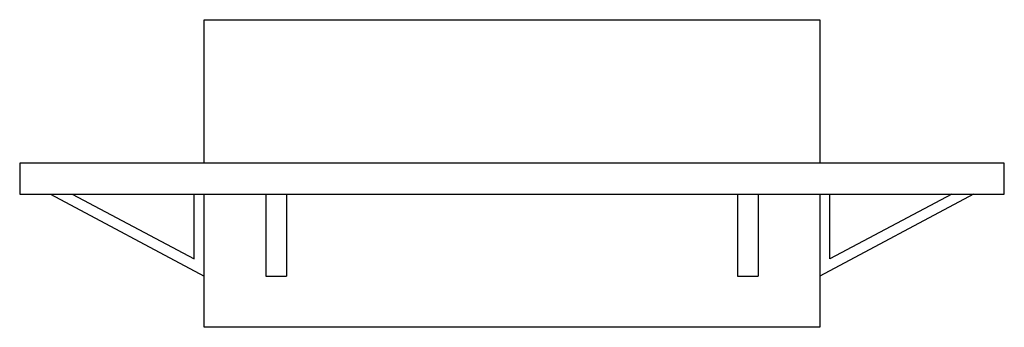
# Model space of a CAD drawing. Extents: x 184 to 280, y 53 to 83.
import ezdxf

# ---------------------------------------------------------------- set-up
doc = ezdxf.new("R2010")
doc.units = 0
doc.layers.get('0').update_dxf_attribs({"linetype": 'CONTINUOUS'})

msp = doc.modelspace()

# ---------------------------------------------------------------- linework, layer by layer
at = {"color": 0}
for p, q in [((202, 83), (262, 83)), ((202, 69), (202, 83)), ((262, 83), (262, 69)), ((280, 69), (184, 69)), ((184, 69), (184, 66)), ((280, 66), (280, 69)), ((184, 66), (280, 66)), ((187, 66), (202, 58)), ((189.125, 66), (201, 59.666667)), ((201, 59.666667), (201, 66)), ((202, 53), (202, 66)), ((208, 66), (208, 58)), ((210, 66), (210, 58)), ((254, 66), (254, 58)), ((256, 66), (256, 58)), ((277, 66), (262, 58)), ((262, 66), (262, 53)), ((263, 59.666667), (263, 66)), ((274.875, 66), (263, 59.666667)), ((208, 58), (210, 58)), ((254, 58), (256, 58)), ((262, 53), (202, 53))]:
    msp.add_line(p, q, dxfattribs=at)

doc.saveas('drawing.dxf')
